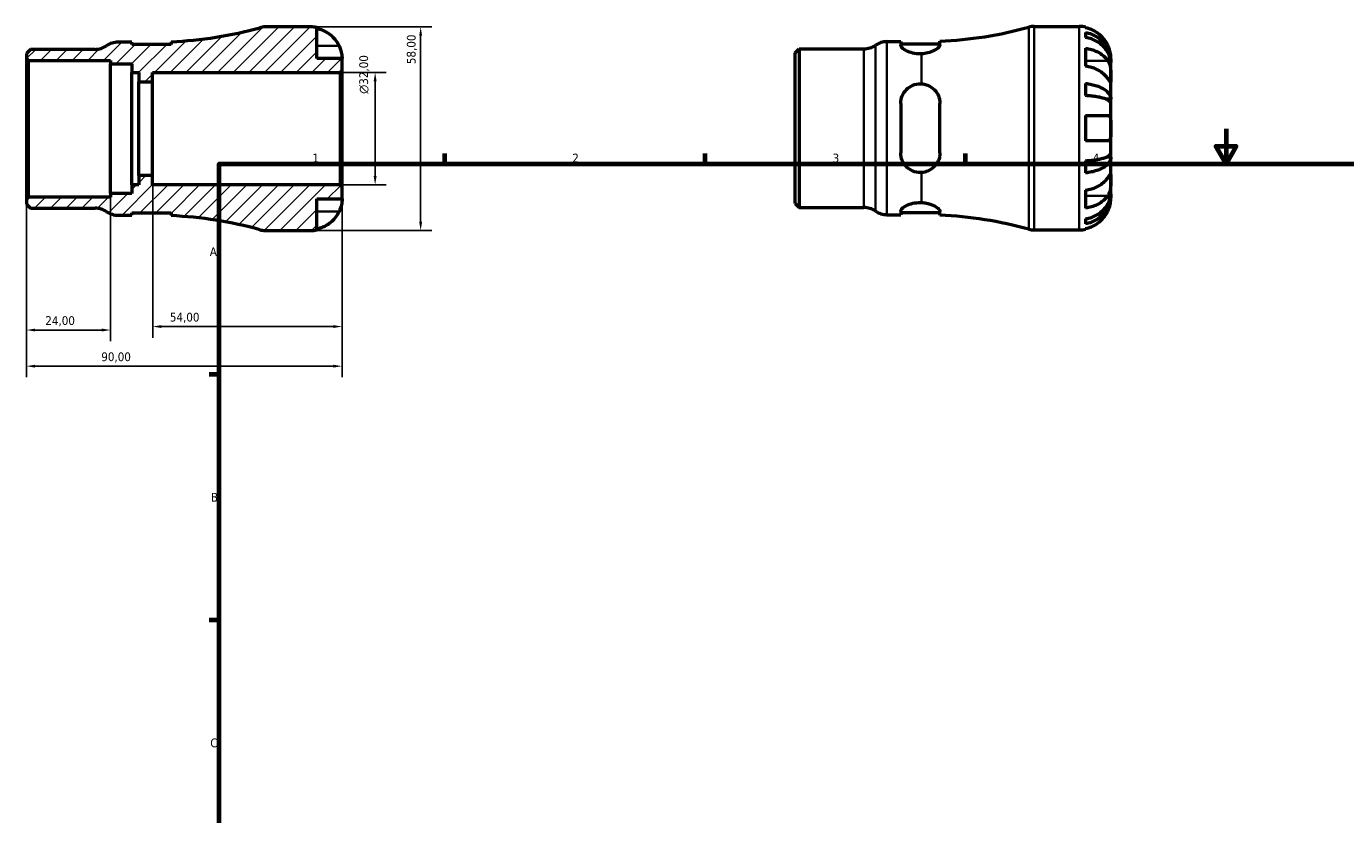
# Model space of a CAD drawing. Header units: millimetres. Extents: x -45 to 665, y 0 to 458.
# Tile 2 of 3: x -45 to 331, y 225 to 449. Entities that reach past the tile are written whole.
import ezdxf

# ---------------------------------------------------------------- set-up
doc = ezdxf.new("R2010")
doc.units = ezdxf.units.MM
for name, color, linetype, lineweight in [('Border (ISO)', 7, 'Continuous', 70), ('Dimension (ISO)', 7, 'Continuous', 25), ('Hatch (ISO)', 7, 'Continuous', 18), ('Visible (ISO)', 7, 'Continuous', 50), ('Visible Narrow (ISO)', 7, 'Continuous', 35)]:
    doc.layers.add(name, color=color, linetype=linetype, lineweight=lineweight)
doc.styles.add('Note Text (ISO)', font='tahoma.ttf')
doc.dimstyles.new('Default (ISO)', dxfattribs={"dimtxt": 2.5, "dimasz": 2.5, "dimexe": 3.175, "dimexo": 0, "dimgap": 0.762, "dimtad": 1, "dimrnd": 1e-08, "dimzin": 0, "dimtxsty": 'Note Text (ISO)', "dimcen": 0.09, "dimdle": 10, "dimclrd": 256, "dimclre": 256, "dimclrt": 232, "dimazin": 0, "dimtfac": 1.40208, "dimtmove": 0, "dimatfit": 3, "dimfxl": 1, "dimtolj": 1, "dimtzin": 0, "dimlwd": -1, "dimlwe": -1, "dimarcsym": 0})

# ---------------------------------------------------------------- blocks, each defined once
blk = doc.blocks.new('Borders Default Border')
at = {"layer": 'Border (ISO)'}
for p, q in [((74.25, 410), (74.25, 412.9)), ((148.5, 410), (148.5, 412.9)), ((222.75, 410), (222.75, 412.9)), ((10, 350), (7.1, 350)), ((10, 280), (7.1, 280))]:
    blk.add_line(p, q, dxfattribs=at)
at = {"layer": 'Border (ISO)', "flags": 128}
for points in [[(297, 420), (297, 410), (294.11, 415), (299.89, 415), (297, 410)], [(10, 10), (10, 410), (584, 410), (584, 10), (10, 10)]]:
    blk.add_lwpolyline(points, dxfattribs=at)
at = {"layer": 'Border (ISO)', "color": 232, "true_color": 0xca0064, "char_height": 2.5, "attachment_point": 7, "style": 'Note Text (ISO)'}
for s, insert in [('2', (110.62, 410.4)), ('1', (36.56, 410.4)), ('3', (184.85, 410.35)), ('4', (259, 410.4)), ('A', (7.29, 383.75)), ('B', (7.59, 313.75)), ('C', (7.43, 243.71))]:
    blk.add_mtext(s, dxfattribs=dict(at, insert=insert))
blk = doc.blocks.new('*D7')
at = {"layer": 'Defpoints', "color": 0, "transparency": 16777216}
for p in [(45, 403.42), (-45, 399.94), (-45, 352.35)]:
    blk.add_point(p, dxfattribs=at)
at = {"layer": 'Dimension (ISO)', "transparency": 16777216}
for p, q in [((45, 403.42), (45, 349.17)), ((-45, 399.94), (-45, 349.17)), ((42.5, 352.35), (-42.5, 352.35))]:
    blk.add_line(p, q, dxfattribs=at)
for points in [[(-42.5, 352.76), (-42.5, 351.93), (-45, 352.35)], [(42.5, 352.76), (42.5, 351.93), (45, 352.35)]]:
    blk.add_solid(points, dxfattribs=at)
at = {"layer": 'Dimension (ISO)', "color": 232, "true_color": 0xca0064, "transparency": 16777216, "insert": (-23.65, 356.28), "char_height": 2.5, "attachment_point": 1, "style": 'Note Text (ISO)'}
blk.add_mtext('\\A1;90,00', dxfattribs=at)
blk = doc.blocks.new('*D8')
at = {"layer": 'Defpoints', "color": 0, "transparency": 16777216}
for p in [(36, 449), (67.4, 449), (36, 391)]:
    blk.add_point(p, dxfattribs=at)
at = {"layer": 'Dimension (ISO)', "transparency": 16777216}
for p, q in [((36, 449), (70.58, 449)), ((67.4, 393.5), (67.4, 446.5)), ((36, 391), (70.58, 391))]:
    blk.add_line(p, q, dxfattribs=at)
for points in [[(66.98, 446.5), (67.82, 446.5), (67.4, 449)], [(66.98, 393.5), (67.82, 393.5), (67.4, 391)]]:
    blk.add_solid(points, dxfattribs=at)
at = {"layer": 'Dimension (ISO)', "color": 232, "true_color": 0xca0064, "transparency": 16777216, "insert": (63.46, 438.4), "char_height": 2.5, "attachment_point": 1, "rotation": 90, "style": 'Note Text (ISO)'}
blk.add_mtext('\\A1;58,00', dxfattribs=at)
blk = doc.blocks.new('*D9')
at = {"layer": 'Defpoints', "color": 0, "transparency": 16777216}
for p in [(44.42, 436), (54.42, 436), (44.42, 404)]:
    blk.add_point(p, dxfattribs=at)
at = {"layer": 'Dimension (ISO)', "transparency": 16777216}
for p, q in [((44.42, 436), (57.59, 436)), ((54.42, 406.5), (54.42, 433.5)), ((44.42, 404), (57.59, 404))]:
    blk.add_line(p, q, dxfattribs=at)
for points in [[(54, 433.5), (54.84, 433.5), (54.42, 436)], [(54, 406.5), (54.84, 406.5), (54.42, 404)]]:
    blk.add_solid(points, dxfattribs=at)
at = {"layer": 'Dimension (ISO)', "color": 232, "true_color": 0xca0064, "transparency": 16777216, "insert": (49.9, 429.94), "char_height": 2.5, "attachment_point": 1, "rotation": 90, "style": 'Note Text (ISO)'}
blk.add_mtext('\\A1;\\fAIGDT|b0|i0;\\H2.5000;\\ln\\fTahoma|b0|i0;\\H2.5000;32,00', dxfattribs=at)
blk = doc.blocks.new('*D10')
at = {"layer": 'Defpoints', "color": 0, "transparency": 16777216}
for p in [(-9, 406.67), (45, 403.42), (-9, 363.64)]:
    blk.add_point(p, dxfattribs=at)
at = {"layer": 'Dimension (ISO)', "transparency": 16777216}
for p, q in [((-9, 406.67), (-9, 360.46)), ((45, 403.42), (45, 360.46)), ((42.5, 363.64), (-6.5, 363.64))]:
    blk.add_line(p, q, dxfattribs=at)
for points in [[(-6.5, 364.05), (-6.5, 363.22), (-9, 363.64)], [(42.5, 364.05), (42.5, 363.22), (45, 363.64)]]:
    blk.add_solid(points, dxfattribs=at)
at = {"layer": 'Dimension (ISO)', "color": 232, "true_color": 0xca0064, "transparency": 16777216, "insert": (-4.1, 367.57), "char_height": 2.5, "attachment_point": 1, "style": 'Note Text (ISO)'}
blk.add_mtext('\\A1;54,00', dxfattribs=at)
blk = doc.blocks.new('*D11')
at = {"layer": 'Defpoints', "color": 0, "transparency": 16777216}
for p in [(-45, 399.94), (-21, 401.5), (-45, 362.64)]:
    blk.add_point(p, dxfattribs=at)
at = {"layer": 'Dimension (ISO)', "transparency": 16777216}
for p, q in [((-45, 399.94), (-45, 359.47)), ((-21, 401.5), (-21, 359.47)), ((-23.5, 362.64), (-42.5, 362.64))]:
    blk.add_line(p, q, dxfattribs=at)
for points in [[(-42.5, 363.06), (-42.5, 362.23), (-45, 362.64)], [(-23.5, 363.06), (-23.5, 362.23), (-21, 362.64)]]:
    blk.add_solid(points, dxfattribs=at)
at = {"layer": 'Dimension (ISO)', "color": 232, "true_color": 0xca0064, "transparency": 16777216, "insert": (-39.61, 366.58), "char_height": 2.5, "attachment_point": 1, "style": 'Note Text (ISO)'}
blk.add_mtext('\\A1;24,00', dxfattribs=at)

msp = doc.modelspace()

# ---------------------------------------------------------------- hatches: boundary and pattern name
at = {"layer": 'Hatch (ISO)'}
h = msp.add_hatch(dxfattribs=at)
h.set_pattern_fill('ANSI31', color=256, scale=25.4, style=0)
h.set_pattern_definition([(45, (0, 0), (-2.245064, 2.245064), [])])
edge = h.paths.add_edge_path()
edge.add_line((-45.001, 440.056), (-44.421, 439.476))
edge.add_line((-44.421, 439.476), (-21.001, 439.476))
edge.add_line((-21.001, 439.476), (-21.001, 438.502))
edge.add_line((-21.001, 438.502), (-14.933, 438.502))
edge.add_line((-14.933, 438.502), (-14.933, 436))
edge.add_line((-14.933, 436), (-12.961, 436))
edge.add_line((-12.961, 436), (-12.961, 433.333))
edge.add_line((-12.961, 433.333), (-9.001, 433.333))
edge.add_line((-9.001, 433.333), (-9.001, 436))
edge.add_line((-9.001, 436), (44.419, 436))
edge.add_line((44.419, 436), (44.999, 436.58))
edge.add_line((44.999, 436.58), (44.999, 440))
edge.add_line((44.999, 440), (37.799, 440))
edge.add_line((37.799, 440), (37.799, 448.818))
edge.add_ellipse((35.999, 440), major_axis=(1.8, 8.818), ratio=1, start_angle=0, end_angle=11.53696)
edge.add_line((35.999, 449), (23.114, 449))
edge.add_ellipse((23.114, 443.2), major_axis=(0, 5.8), ratio=1, start_angle=0, end_angle=15.4274)
edge.add_ellipse((-9.001, 559.577), major_axis=(30.573, -110.786), ratio=1, start_angle=347.19979, end_angle=360, ccw=False)
edge.add_line((-3.733, 444.771), (-3.733, 444.01))
edge.add_line((-3.733, 444.01), (-14.933, 444.01))
edge.add_line((-14.933, 444.01), (-14.933, 444.65))
edge.add_line((-14.933, 444.65), (-18.853, 444.65))
edge.add_ellipse((-18.853, 438.85), major_axis=(0, 5.8), ratio=1, start_angle=0, end_angle=34.41151)
edge.add_ellipse((-25.409, 448.42), major_axis=(3.278, -4.785), ratio=1, start_angle=325.58849, end_angle=360, ccw=False)
edge.add_line((-25.409, 442.62), (-43.833, 442.62))
edge.add_line((-43.833, 442.62), (-45.001, 441.451))
edge.add_line((-45.001, 441.451), (-45.001, 440.056))
edge = h.paths.add_edge_path()
edge.add_line((-44.421, 400.524), (-45.001, 399.944))
edge.add_line((-45.001, 399.944), (-45.001, 398.549))
edge.add_line((-45.001, 398.549), (-43.833, 397.38))
edge.add_line((-43.833, 397.38), (-25.409, 397.38))
edge.add_ellipse((-25.409, 391.58), major_axis=(0, 5.8), ratio=1, start_angle=325.58849, end_angle=360, ccw=False)
edge.add_ellipse((-18.853, 401.15), major_axis=(-3.278, -4.785), ratio=1, start_angle=0, end_angle=34.41151)
edge.add_line((-18.853, 395.35), (-14.933, 395.35))
edge.add_line((-14.933, 395.35), (-14.933, 395.99))
edge.add_line((-14.933, 395.99), (-3.733, 395.99))
edge.add_line((-3.733, 395.99), (-3.733, 395.229))
edge.add_ellipse((-9.001, 280.423), major_axis=(5.268, 114.806), ratio=1, start_angle=347.19979, end_angle=360, ccw=False)
edge.add_ellipse((23.114, 396.8), major_axis=(-1.543, -5.591), ratio=1, start_angle=0, end_angle=15.4274)
edge.add_line((23.114, 391), (35.999, 391))
edge.add_ellipse((35.999, 400), major_axis=(0, -9), ratio=1, start_angle=0, end_angle=11.53696)
edge.add_line((37.799, 391.182), (37.799, 400))
edge.add_line((37.799, 400), (44.999, 400))
edge.add_line((44.999, 400), (44.999, 403.42))
edge.add_line((44.999, 403.42), (44.419, 404))
edge.add_line((44.419, 404), (-9.001, 404))
edge.add_line((-9.001, 404), (-9.001, 406.667))
edge.add_line((-9.001, 406.667), (-12.961, 406.667))
edge.add_line((-12.961, 406.667), (-12.961, 404))
edge.add_line((-12.961, 404), (-14.933, 404))
edge.add_line((-14.933, 404), (-14.933, 401.498))
edge.add_line((-14.933, 401.498), (-21.001, 401.498))
edge.add_line((-21.001, 401.498), (-21.001, 400.524))
edge.add_line((-21.001, 400.524), (-44.421, 400.524))

# ---------------------------------------------------------------- linework, layer by layer
at = {"layer": 'Visible (ISO)'}
for p, q in [((35.999, 449), (23.114, 449)), ((37.799, 440), (37.799, 448.818)), ((242.291, 449.155), (255.175, 449.155)), ((256.975, 448.973), (256.975, 448.747)), ((-14.933, 444.65), (-18.853, 444.65)), ((-14.933, 444.01), (-14.933, 444.65)), ((-3.733, 444.01), (-14.933, 444.01)), ((-3.733, 444.771), (-3.733, 444.01)), ((200.323, 444.805), (204.243, 444.805)), ((204.243, 444.805), (204.243, 443.778)), ((204.243, 444.165), (215.443, 444.165)), ((215.443, 443.904), (215.443, 444.926)), ((256.975, 447.44), (256.975, 446.007)), ((-43.833, 442.62), (-45.001, 441.451)), ((-45.001, 441.451), (-45.001, 440.056)), ((-45.001, 440.056), (-44.421, 439.476)), ((-45.001, 440.056), (-45.001, 399.944)), ((-25.409, 442.62), (-43.833, 442.62)), ((174.175, 441.606), (175.344, 442.775)), ((174.175, 398.703), (174.175, 441.606)), ((175.344, 442.775), (193.768, 442.775)), ((175.344, 442.775), (175.344, 397.535)), ((256.975, 442.918), (256.975, 437.827)), ((264.175, 438.868), (264.175, 440.155)), ((-44.421, 439.476), (-21.001, 439.476)), ((-44.421, 400.524), (-44.421, 439.476)), ((-21.001, 439.476), (-21.001, 438.502)), ((-21.001, 438.502), (-14.933, 438.502)), ((-21.001, 401.498), (-21.001, 438.502)), ((-14.933, 438.502), (-14.933, 436)), ((44.999, 440), (37.799, 440)), ((44.419, 436), (44.999, 436.58)), ((44.999, 436.58), (44.999, 440)), ((44.999, 403.42), (44.999, 436.58)), ((264.175, 438.868), (264.158, 438.868)), ((264.175, 438.378), (264.175, 438.868)), ((264.175, 434.297), (264.175, 438.378)), ((-14.933, 436), (-12.961, 436)), ((-14.933, 404), (-14.933, 436)), ((-12.961, 436), (-12.961, 433.333)), ((-12.961, 433.333), (-9.001, 433.333)), ((-12.961, 406.667), (-12.961, 433.333)), ((-9.001, 433.333), (-9.001, 436)), ((-9.001, 436), (44.419, 436)), ((-9.001, 406.667), (-9.001, 433.333)), ((44.419, 436), (44.419, 404)), ((256.975, 432.89), (256.975, 429.43)), ((264.175, 428.396), (264.175, 434.297)), ((204.243, 427.195), (204.243, 413.115)), ((215.443, 413.115), (215.443, 427.195)), ((264.175, 428.396), (262.85, 428.396)), ((264.175, 427.213), (264.175, 428.396)), ((264.175, 420.155), (264.175, 427.213)), ((256.975, 423.755), (256.975, 416.555)), ((264.175, 413.096), (264.175, 420.155)), ((256.975, 410.88), (256.975, 407.42)), ((264.175, 411.914), (262.85, 411.914)), ((264.175, 411.914), (264.175, 413.096)), ((264.175, 406.013), (264.175, 411.914)), ((-9.001, 406.667), (-12.961, 406.667)), ((-12.961, 406.667), (-12.961, 404)), ((-9.001, 404), (-9.001, 406.667)), ((-12.961, 404), (-14.933, 404)), ((-14.933, 404), (-14.933, 401.498)), ((44.419, 404), (-9.001, 404)), ((44.999, 403.42), (44.419, 404)), ((44.999, 400), (44.999, 403.42)), ((256.975, 402.483), (256.975, 397.391)), ((264.175, 401.932), (264.175, 406.013)), ((-44.421, 400.524), (-45.001, 399.944)), ((-45.001, 399.944), (-45.001, 398.549)), ((-21.001, 400.524), (-44.421, 400.524)), ((-14.933, 401.498), (-21.001, 401.498)), ((-21.001, 401.498), (-21.001, 400.524)), ((37.799, 391.182), (37.799, 400)), ((37.799, 400), (44.999, 400)), ((174.175, 398.703), (175.344, 397.535)), ((264.175, 401.442), (264.158, 401.442)), ((264.175, 401.442), (264.175, 401.932)), ((264.175, 400.155), (264.175, 401.442)), ((-45.001, 398.549), (-43.833, 397.38)), ((-43.833, 397.38), (-25.409, 397.38)), ((-18.853, 395.35), (-14.933, 395.35)), ((-14.933, 395.35), (-14.933, 395.99)), ((-14.933, 395.99), (-3.733, 395.99)), ((-3.733, 395.99), (-3.733, 395.229)), ((175.344, 397.535), (193.768, 397.535)), ((200.323, 395.505), (204.243, 395.505)), ((204.243, 396.532), (204.243, 395.505)), ((204.243, 396.145), (215.443, 396.145)), ((215.443, 395.384), (215.443, 396.406)), ((242.291, 391.155), (255.175, 391.155)), ((256.975, 394.303), (256.975, 392.87)), ((256.975, 391.562), (256.975, 391.337)), ((23.114, 391), (35.999, 391))]:
    msp.add_line(p, q, dxfattribs=at)
for centre, radius, start, end in [((-9.001, 559.577), 114.927, 272.62719, 285.4274), ((23.114, 443.2), 5.8, 90, 105.4274), ((35.999, 440), 9, 78.46304, 90), ((210.175, 559.732), 114.927, 272.62719, 285.4274), ((242.291, 443.355), 5.8, 90, 105.4274), ((255.175, 440.155), 9, 78.46304, 90), ((-18.853, 438.85), 5.8, 90, 124.41151), ((193.768, 448.575), 5.8, 270, 304.41151), ((200.323, 439.005), 5.8, 90, 124.41151), ((-25.409, 448.42), 5.8, 270, 304.41151), ((-25.409, 391.58), 5.8, 55.58849, 90), ((-18.853, 401.15), 5.8, 235.58849, 270), ((-9.001, 280.423), 114.927, 74.5726, 87.37281), ((193.768, 391.735), 5.8, 55.58849, 90), ((200.323, 401.305), 5.8, 235.58849, 270), ((210.175, 280.578), 114.927, 74.5726, 87.37281), ((23.114, 396.8), 5.8, 254.5726, 270), ((35.999, 400), 9, 270, 281.53696), ((242.291, 396.955), 5.8, 254.5726, 270), ((255.175, 400.155), 9, 270, 281.53696)]:
    msp.add_arc(centre, radius, start, end, dxfattribs=at)
for points, knots in [([(37.799, 448.592), (38.373, 448.474), (38.934, 448.297), (39.944, 447.877), (40.484, 447.593), (41.49, 446.917), (41.957, 446.525), (42.743, 445.735), (43.135, 445.262), (43.721, 444.38), (43.94, 443.988), (44.123, 443.6)], [0.17075309, 0.17075309, 0.17075309, 0.17075309, 0.33215152, 0.33215152, 0.49888818, 0.49888818, 0.66562485, 0.66562485, 0.83351137, 0.83351137, 0.95687373, 0.95687373, 0.95687373, 0.95687373]), ([(263.299, 443.755), (263.117, 444.143), (262.897, 444.535), (262.312, 445.417), (261.92, 445.889), (261.133, 446.68), (260.666, 447.072), (259.66, 447.748), (259.121, 448.032), (258.111, 448.452), (257.55, 448.629), (256.975, 448.747)], [4.4278842, 4.4278842, 4.4278842, 4.4278842, 4.55124655, 4.55124655, 4.71913307, 4.71913307, 4.88586974, 4.88586974, 5.0526064, 5.0526064, 5.21400483, 5.21400483, 5.21400483, 5.21400483]), ([(215.443, 443.904), (215.443, 443.797), (215.408, 443.68), (215.259, 443.408), (215.132, 443.249), (214.672, 442.808), (214.259, 442.516), (213.244, 441.987), (212.649, 441.751), (211.414, 441.437), (210.805, 441.346), (210.175, 441.323)], [-0.88884099, -0.88884099, -0.88884099, -0.88884099, -0.77597097, -0.77597097, -0.64161746, -0.64161746, -0.4119624, -0.4119624, -0.18933683, -0.18933683, -0.00002129, -0.00002129, -0.00002129, -0.00002129]), ([(256.975, 447.44), (257.552, 447.325), (258.116, 447.153), (259.128, 446.747), (259.668, 446.472), (260.674, 445.82), (261.142, 445.442), (261.928, 444.68), (262.318, 444.225), (262.992, 443.247), (263.275, 442.723), (263.701, 441.725), (263.883, 441.158), (264.12, 440), (264.175, 439.409), (264.175, 438.868)], [0.1707461, 0.1707461, 0.1707461, 0.1707461, 0.33284, 0.33284, 0.4994944, 0.4994944, 0.6661487, 0.6661487, 0.8332087, 0.8332087, 1.0002688, 1.0002688, 1.1679728, 1.1679728, 1.3356767, 1.3356767, 1.3356767, 1.3356767]), ([(264.175, 438.378), (264.175, 438.86), (264.12, 439.386), (263.883, 440.416), (263.701, 440.921), (263.275, 441.809), (262.992, 442.275), (262.318, 443.146), (261.928, 443.55), (261.142, 444.229), (260.674, 444.565), (259.668, 445.146), (259.128, 445.39), (258.116, 445.752), (257.552, 445.905), (256.975, 446.007)], [4.0142509, 4.0142509, 4.0142509, 4.0142509, 4.1819549, 4.1819549, 4.3496588, 4.3496588, 4.5167189, 4.5167189, 4.683779, 4.683779, 4.8504333, 4.8504333, 5.0170876, 5.0170876, 5.1791816, 5.1791816, 5.1791816, 5.1791816]), ([(44.123, 443.6), (44.19, 443.457), (44.254, 443.313), (44.404, 442.953), (44.485, 442.739), (44.634, 442.298), (44.699, 442.074), (44.833, 441.548), (44.888, 441.262), (44.969, 440.699), (44.986, 440.45), (45.001, 440.094), (44.999, 440), (44.999, 440)], [-0.57647647, -0.57647647, -0.57647647, -0.57647647, -0.52968676, -0.52968676, -0.46054026, -0.46054026, -0.38562403, -0.38562403, -0.27730827, -0.27730827, -0.14258086, -0.14258086, 0, 0, 0, 0]), ([(210.175, 441.323), (210.064, 441.319), (209.953, 441.317), (209.843, 441.317), (209.135, 441.317), (208.39, 441.404), (207.036, 441.722), (206.426, 441.95), (205.431, 442.435), (204.987, 442.729), (204.393, 443.293), (204.243, 443.561), (204.243, 443.778)], [-0.03297707, -0.03297707, -0.03297707, -0.03297707, 0, 0, 0, 0.21248187, 0.21248187, 0.42496373, 0.42496373, 0.65314155, 0.65314155, 0.88131938, 0.88131938, 0.88131938, 0.88131938]), ([(256.975, 442.918), (257.55, 442.835), (258.111, 442.709), (259.121, 442.412), (259.66, 442.211), (260.666, 441.734), (261.133, 441.457), (261.92, 440.898), (262.312, 440.564), (262.897, 439.94), (263.117, 439.662), (263.299, 439.388)], [0.17075309, 0.17075309, 0.17075309, 0.17075309, 0.33215152, 0.33215152, 0.49888818, 0.49888818, 0.66562485, 0.66562485, 0.83351137, 0.83351137, 0.95687373, 0.95687373, 0.95687373, 0.95687373]), ([(264.175, 440.155), (264.175, 440.155), (264.176, 440.188), (264.174, 440.323), (264.171, 440.43), (264.149, 440.788), (264.12, 441.081), (264.013, 441.676), (263.953, 441.943), (263.815, 442.435), (263.746, 442.651), (263.586, 443.094), (263.495, 443.32), (263.365, 443.614), (263.332, 443.685), (263.299, 443.755)], [-2.49913258, -2.49913258, -2.49913258, -2.49913258, -2.41505436, -2.41505436, -2.32384732, -2.32384732, -2.1841143, -2.1841143, -2.08674766, -2.08674766, -2.01440674, -2.01440674, -1.93994266, -1.93994266, -1.91637503, -1.91637503, -1.91637503, -1.91637503]), ([(263.299, 434.297), (263.117, 434.571), (262.897, 434.849), (262.312, 435.472), (261.92, 435.806), (261.133, 436.366), (260.666, 436.642), (259.66, 437.12), (259.121, 437.321), (258.111, 437.618), (257.55, 437.744), (256.975, 437.827)], [4.4278842, 4.4278842, 4.4278842, 4.4278842, 4.55124655, 4.55124655, 4.71913307, 4.71913307, 4.88586974, 4.88586974, 5.0526064, 5.0526064, 5.21400483, 5.21400483, 5.21400483, 5.21400483]), ([(263.299, 439.388), (263.358, 439.3), (263.415, 439.206), (263.565, 438.928), (263.652, 438.733), (263.809, 438.306), (263.876, 438.075), (264.01, 437.495), (264.064, 437.142), (264.145, 436.335), (264.162, 435.89), (264.177, 435.033), (264.175, 434.634), (264.175, 434.297)], [-0.58004807, -0.58004807, -0.58004807, -0.58004807, -0.5384523, -0.5384523, -0.46383793, -0.46383793, -0.3862639, -0.3862639, -0.27840269, -0.27840269, -0.14277912, -0.14277912, 0, 0, 0, 0]), ([(204.243, 427.195), (204.243, 427.924), (204.393, 428.689), (204.987, 430.085), (205.431, 430.717), (206.426, 431.682), (207.036, 432.095), (208.39, 432.652), (209.135, 432.795), (209.953, 432.795), (210.064, 432.792), (210.175, 432.785)], [0.85279704, 0.85279704, 0.85279704, 0.85279704, 1.08097486, 1.08097486, 1.30915268, 1.30915268, 1.52163455, 1.52163455, 1.73411641, 1.73411641, 1.76709348, 1.76709348, 1.76709348, 1.76709348]), ([(210.175, 432.785), (210.664, 432.756), (211.142, 432.663), (212.086, 432.352), (212.542, 432.127), (213.614, 431.41), (214.163, 430.842), (214.893, 429.687), (215.13, 429.136), (215.386, 428.114), (215.443, 427.658), (215.443, 427.195)], [-0.89102, -0.89102, -0.89102, -0.89102, -0.74357128, -0.74357128, -0.58612797, -0.58612797, -0.33600843, -0.33600843, -0.14484787, -0.14484787, 0, 0, 0, 0]), ([(256.975, 432.89), (257.552, 432.83), (258.116, 432.739), (259.128, 432.526), (259.668, 432.383), (260.674, 432.041), (261.142, 431.842), (261.928, 431.443), (262.318, 431.204), (262.992, 430.692), (263.275, 430.417), (263.701, 429.894), (263.883, 429.597), (264.12, 428.99), (264.175, 428.68), (264.175, 428.396)], [0.1707461, 0.1707461, 0.1707461, 0.1707461, 0.33284, 0.33284, 0.4994944, 0.4994944, 0.6661487, 0.6661487, 0.8332087, 0.8332087, 1.0002688, 1.0002688, 1.1679728, 1.1679728, 1.3356767, 1.3356767, 1.3356767, 1.3356767]), ([(264.175, 434.297), (264.175, 434.114), (264.176, 433.951), (264.174, 433.662), (264.172, 433.54), (264.157, 433.318), (264.139, 433.249), (264.063, 433.237), (264.007, 433.287), (263.87, 433.459), (263.802, 433.554), (263.645, 433.781), (263.557, 433.912), (263.408, 434.134), (263.355, 434.214), (263.299, 434.297)], [0, 0, 0, 0, 0.07774953, 0.07774953, 0.16081914, 0.16081914, 0.27783798, 0.27783798, 0.3882896, 0.3882896, 0.46542959, 0.46542959, 0.54035429, 0.54035429, 0.57953204, 0.57953204, 0.57953204, 0.57953204]), ([(264.175, 427.213), (264.175, 427.353), (264.12, 427.506), (263.883, 427.806), (263.701, 427.952), (263.275, 428.21), (262.992, 428.346), (262.318, 428.599), (261.928, 428.716), (261.142, 428.914), (260.674, 429.011), (259.668, 429.18), (259.128, 429.251), (258.116, 429.356), (257.552, 429.401), (256.975, 429.43)], [4.0142509, 4.0142509, 4.0142509, 4.0142509, 4.1819549, 4.1819549, 4.3496588, 4.3496588, 4.5167189, 4.5167189, 4.683779, 4.683779, 4.8504333, 4.8504333, 5.0170876, 5.0170876, 5.1791816, 5.1791816, 5.1791816, 5.1791816]), ([(256.975, 423.755), (257.55, 423.755), (258.111, 423.755), (259.121, 423.755), (259.66, 423.755), (260.666, 423.755), (261.133, 423.755), (261.92, 423.755), (262.312, 423.755), (262.897, 423.755), (263.117, 423.755), (263.299, 423.755)], [0.17075309, 0.17075309, 0.17075309, 0.17075309, 0.33215152, 0.33215152, 0.49888818, 0.49888818, 0.66562485, 0.66562485, 0.83351137, 0.83351137, 0.95687373, 0.95687373, 0.95687373, 0.95687373]), ([(263.299, 423.755), (263.367, 423.755), (263.431, 423.746), (263.581, 423.703), (263.661, 423.657), (263.81, 423.52), (263.876, 423.425), (264.01, 423.134), (264.064, 422.916), (264.146, 422.334), (264.162, 421.955), (264.177, 421.101), (264.175, 420.63), (264.175, 420.155)], [-0.57647647, -0.57647647, -0.57647647, -0.57647647, -0.52968676, -0.52968676, -0.46054026, -0.46054026, -0.38562403, -0.38562403, -0.27730827, -0.27730827, -0.14258086, -0.14258086, 0, 0, 0, 0]), ([(264.175, 420.155), (264.175, 419.875), (264.176, 419.595), (264.174, 419.027), (264.171, 418.742), (264.149, 418.064), (264.12, 417.701), (264.013, 417.199), (263.953, 417.029), (263.815, 416.797), (263.746, 416.721), (263.586, 416.608), (263.495, 416.574), (263.365, 416.557), (263.332, 416.555), (263.299, 416.555)], [-2.49913258, -2.49913258, -2.49913258, -2.49913258, -2.41505436, -2.41505436, -2.32384732, -2.32384732, -2.1841143, -2.1841143, -2.08674766, -2.08674766, -2.01440674, -2.01440674, -1.93994266, -1.93994266, -1.91637503, -1.91637503, -1.91637503, -1.91637503]), ([(263.299, 416.555), (263.117, 416.555), (262.897, 416.555), (262.312, 416.555), (261.92, 416.555), (261.133, 416.555), (260.666, 416.555), (259.66, 416.555), (259.121, 416.555), (258.111, 416.555), (257.55, 416.555), (256.975, 416.555)], [4.4278842, 4.4278842, 4.4278842, 4.4278842, 4.55124655, 4.55124655, 4.71913307, 4.71913307, 4.88586974, 4.88586974, 5.0526064, 5.0526064, 5.21400483, 5.21400483, 5.21400483, 5.21400483]), ([(210.175, 407.525), (210.064, 407.518), (209.953, 407.515), (209.843, 407.515), (209.135, 407.515), (208.39, 407.658), (207.036, 408.214), (206.426, 408.628), (205.431, 409.593), (204.987, 410.225), (204.393, 411.621), (204.243, 412.386), (204.243, 413.115)], [-0.03297707, -0.03297707, -0.03297707, -0.03297707, 0, 0, 0, 0.21248187, 0.21248187, 0.42496373, 0.42496373, 0.65314155, 0.65314155, 0.88131938, 0.88131938, 0.88131938, 0.88131938]), ([(215.443, 413.115), (215.443, 412.753), (215.408, 412.395), (215.259, 411.629), (215.132, 411.226), (214.672, 410.19), (214.259, 409.597), (213.244, 408.612), (212.649, 408.215), (211.414, 407.705), (210.805, 407.562), (210.175, 407.525)], [-0.88884099, -0.88884099, -0.88884099, -0.88884099, -0.77597097, -0.77597097, -0.64161746, -0.64161746, -0.4119624, -0.4119624, -0.18933683, -0.18933683, -0.00002129, -0.00002129, -0.00002129, -0.00002129]), ([(256.975, 410.88), (257.552, 410.909), (258.116, 410.954), (259.128, 411.059), (259.668, 411.13), (260.674, 411.299), (261.142, 411.396), (261.928, 411.593), (262.318, 411.711), (262.992, 411.964), (263.275, 412.099), (263.701, 412.358), (263.883, 412.504), (264.12, 412.804), (264.175, 412.956), (264.175, 413.096)], [0.1707461, 0.1707461, 0.1707461, 0.1707461, 0.33284, 0.33284, 0.4994944, 0.4994944, 0.6661487, 0.6661487, 0.8332087, 0.8332087, 1.0002688, 1.0002688, 1.1679728, 1.1679728, 1.3356767, 1.3356767, 1.3356767, 1.3356767]), ([(264.175, 411.914), (264.175, 411.63), (264.12, 411.32), (263.883, 410.713), (263.701, 410.416), (263.275, 409.893), (262.992, 409.618), (262.318, 409.105), (261.928, 408.867), (261.142, 408.468), (260.674, 408.269), (259.668, 407.927), (259.128, 407.784), (258.116, 407.57), (257.552, 407.48), (256.975, 407.42)], [4.0142509, 4.0142509, 4.0142509, 4.0142509, 4.1819549, 4.1819549, 4.3496588, 4.3496588, 4.5167189, 4.5167189, 4.683779, 4.683779, 4.8504333, 4.8504333, 5.0170876, 5.0170876, 5.1791816, 5.1791816, 5.1791816, 5.1791816]), ([(263.299, 406.013), (263.358, 406.101), (263.415, 406.186), (263.565, 406.411), (263.652, 406.54), (263.809, 406.765), (263.876, 406.859), (264.01, 407.025), (264.064, 407.072), (264.145, 407.06), (264.162, 406.968), (264.177, 406.616), (264.175, 406.349), (264.175, 406.013)], [-0.58004807, -0.58004807, -0.58004807, -0.58004807, -0.5384523, -0.5384523, -0.46383793, -0.46383793, -0.3862639, -0.3862639, -0.27840269, -0.27840269, -0.14277912, -0.14277912, 0, 0, 0, 0]), ([(256.975, 402.483), (257.55, 402.566), (258.111, 402.692), (259.121, 402.989), (259.66, 403.19), (260.666, 403.667), (261.133, 403.944), (261.92, 404.503), (262.312, 404.837), (262.897, 405.461), (263.117, 405.739), (263.299, 406.013)], [0.17075309, 0.17075309, 0.17075309, 0.17075309, 0.33215152, 0.33215152, 0.49888818, 0.49888818, 0.66562485, 0.66562485, 0.83351137, 0.83351137, 0.95687373, 0.95687373, 0.95687373, 0.95687373]), ([(264.175, 406.013), (264.175, 405.83), (264.176, 405.627), (264.174, 405.176), (264.172, 404.926), (264.157, 404.298), (264.139, 403.913), (264.063, 403.159), (264.007, 402.798), (263.87, 402.213), (263.802, 401.983), (263.645, 401.558), (263.557, 401.364), (263.408, 401.093), (263.355, 401.005), (263.299, 400.922)], [0, 0, 0, 0, 0.07774953, 0.07774953, 0.16081914, 0.16081914, 0.27783798, 0.27783798, 0.3882896, 0.3882896, 0.46542959, 0.46542959, 0.54035429, 0.54035429, 0.57953204, 0.57953204, 0.57953204, 0.57953204]), ([(44.999, 400), (44.999, 400), (44.999, 399.967), (44.997, 399.832), (44.995, 399.725), (44.972, 399.367), (44.944, 399.074), (44.837, 398.479), (44.777, 398.212), (44.638, 397.72), (44.57, 397.504), (44.41, 397.061), (44.319, 396.835), (44.188, 396.54), (44.156, 396.47), (44.123, 396.4)], [-2.49913258, -2.49913258, -2.49913258, -2.49913258, -2.41505436, -2.41505436, -2.32384732, -2.32384732, -2.1841143, -2.1841143, -2.08674766, -2.08674766, -2.01440674, -2.01440674, -1.93994266, -1.93994266, -1.91637503, -1.91637503, -1.91637503, -1.91637503]), ([(204.243, 396.532), (204.243, 396.749), (204.393, 397.017), (204.987, 397.581), (205.431, 397.875), (206.426, 398.36), (207.036, 398.588), (208.39, 398.905), (209.135, 398.992), (209.953, 398.992), (210.064, 398.99), (210.175, 398.987)], [0.85279704, 0.85279704, 0.85279704, 0.85279704, 1.08097486, 1.08097486, 1.30915268, 1.30915268, 1.52163455, 1.52163455, 1.73411641, 1.73411641, 1.76709348, 1.76709348, 1.76709348, 1.76709348]), ([(210.175, 398.987), (210.664, 398.969), (211.142, 398.91), (212.086, 398.716), (212.542, 398.578), (213.614, 398.163), (214.163, 397.854), (214.893, 397.311), (215.13, 397.076), (215.386, 396.696), (215.443, 396.543), (215.443, 396.406)], [-0.89102, -0.89102, -0.89102, -0.89102, -0.74357128, -0.74357128, -0.58612797, -0.58612797, -0.33600843, -0.33600843, -0.14484787, -0.14484787, 0, 0, 0, 0]), ([(256.975, 394.303), (257.552, 394.405), (258.116, 394.558), (259.128, 394.92), (259.668, 395.164), (260.674, 395.744), (261.142, 396.081), (261.928, 396.759), (262.318, 397.164), (262.992, 398.034), (263.275, 398.501), (263.701, 399.389), (263.883, 399.894), (264.12, 400.924), (264.175, 401.45), (264.175, 401.932)], [0.1707461, 0.1707461, 0.1707461, 0.1707461, 0.33284, 0.33284, 0.4994944, 0.4994944, 0.6661487, 0.6661487, 0.8332087, 0.8332087, 1.0002688, 1.0002688, 1.1679728, 1.1679728, 1.3356767, 1.3356767, 1.3356767, 1.3356767]), ([(264.175, 401.442), (264.175, 400.901), (264.12, 400.31), (263.883, 399.152), (263.701, 398.585), (263.275, 397.587), (262.992, 397.063), (262.318, 396.085), (261.928, 395.63), (261.142, 394.868), (260.674, 394.49), (259.668, 393.837), (259.128, 393.563), (258.116, 393.157), (257.552, 392.985), (256.975, 392.87)], [4.0142509, 4.0142509, 4.0142509, 4.0142509, 4.1819549, 4.1819549, 4.3496588, 4.3496588, 4.5167189, 4.5167189, 4.683779, 4.683779, 4.8504333, 4.8504333, 5.0170876, 5.0170876, 5.1791816, 5.1791816, 5.1791816, 5.1791816]), ([(263.299, 400.922), (263.117, 400.647), (262.897, 400.37), (262.312, 399.746), (261.92, 399.412), (261.133, 398.853), (260.666, 398.576), (259.66, 398.098), (259.121, 397.898), (258.111, 397.601), (257.55, 397.475), (256.975, 397.391)], [4.4278842, 4.4278842, 4.4278842, 4.4278842, 4.55124655, 4.55124655, 4.71913307, 4.71913307, 4.88586974, 4.88586974, 5.0526064, 5.0526064, 5.21400483, 5.21400483, 5.21400483, 5.21400483]), ([(263.299, 396.555), (263.367, 396.698), (263.431, 396.842), (263.581, 397.202), (263.661, 397.416), (263.81, 397.857), (263.876, 398.081), (264.01, 398.607), (264.064, 398.893), (264.146, 399.456), (264.162, 399.705), (264.177, 400.061), (264.175, 400.155), (264.175, 400.155)], [-0.57647647, -0.57647647, -0.57647647, -0.57647647, -0.52968676, -0.52968676, -0.46054026, -0.46054026, -0.38562403, -0.38562403, -0.27730827, -0.27730827, -0.14258086, -0.14258086, 0, 0, 0, 0]), ([(44.123, 396.4), (43.94, 396.012), (43.721, 395.62), (43.135, 394.738), (42.743, 394.265), (41.957, 393.475), (41.49, 393.083), (40.484, 392.407), (39.944, 392.123), (38.934, 391.703), (38.373, 391.526), (37.799, 391.408)], [4.4278842, 4.4278842, 4.4278842, 4.4278842, 4.55124655, 4.55124655, 4.71913307, 4.71913307, 4.88586974, 4.88586974, 5.0526064, 5.0526064, 5.21400483, 5.21400483, 5.21400483, 5.21400483]), ([(256.975, 391.562), (257.55, 391.681), (258.111, 391.858), (259.121, 392.278), (259.66, 392.562), (260.666, 393.238), (261.133, 393.63), (261.92, 394.42), (262.312, 394.893), (262.897, 395.775), (263.117, 396.167), (263.299, 396.555)], [0.17075309, 0.17075309, 0.17075309, 0.17075309, 0.33215152, 0.33215152, 0.49888818, 0.49888818, 0.66562485, 0.66562485, 0.83351137, 0.83351137, 0.95687373, 0.95687373, 0.95687373, 0.95687373])]:
    msp.add_open_spline(points, degree=3, knots=knots, dxfattribs=at)
at = {"layer": 'Visible Narrow (ISO)'}
for p, q in [((240.748, 391.718), (240.748, 448.591)), ((242.291, 448.798), (242.291, 391.512)), ((255.175, 391.512), (255.175, 448.798)), ((200.323, 444.501), (200.323, 395.808)), ((43.807, 443.6), (38.115, 443.6)), ((193.768, 397.813), (193.768, 442.496)), ((197.046, 396.811), (197.046, 443.499)), ((210.175, 433.305), (210.175, 441.004)), ((262.983, 439.388), (257.292, 439.388)), ((210.175, 399.305), (210.175, 407.005)), ((262.983, 400.922), (257.292, 400.922)), ((43.807, 396.4), (38.115, 396.4))]:
    msp.add_line(p, q, dxfattribs=at)

# ---------------------------------------------------------------- block references
msp.add_blockref('Borders Default Border', (0, 0))

# ---------------------------------------------------------------- dimensions: what is measured, and where the dimension line sits
at = {"layer": 'Dimension (ISO)'}
for base, p1, p2, angle, picture, middle in [((67.4, 449), (35.999, 391), (35.999, 449), 270, '*D8', (67.4, 442.5)), ((-9.001, 363.635), (44.999, 403.42), (-9.001, 406.667), 180, '*D10', (-0.001, 363.635)), ((-45.001, 352.346), (44.999, 403.42), (-45.001, 399.944), 180, '*D7', (-19.501, 352.346)), ((-45.001, 362.642), (-21.001, 401.498), (-45.001, 399.944), 180, '*D11', (-35.501, 362.642))]:
    dim = msp.add_linear_dim(base=base, p1=p1, p2=p2, angle=angle, dimstyle='Default (ISO)', override={"dimdec": 2, "dimtp": 0, "dimtm": 0, "dimtdec": 2, "dimtofl": 0, "dimatfit": 1}, dxfattribs=at)
    dim.commit()
    dim.dimension.update_dxf_attribs({"geometry": picture, "text_midpoint": middle, "dimtype": 160})
dim = msp.add_linear_dim(base=(54.419, 436), p1=(44.419, 404), p2=(44.419, 436), angle=90, text='\\fAIGDT|b0|i0;\\H2.5000;\\ln\\fTahoma|b0|i0;\\H2.5000;<>', dimstyle='Default (ISO)', override={"dimdec": 2, "dimtp": 0, "dimtm": 0, "dimtdec": 2, "dimtofl": 0, "dimatfit": 1}, dxfattribs=at)
dim.commit()
dim.dimension.update_dxf_attribs({"geometry": '*D9', "text_midpoint": (54.419, 435.5), "dimtype": 160})

doc.saveas('drawing.dxf')
